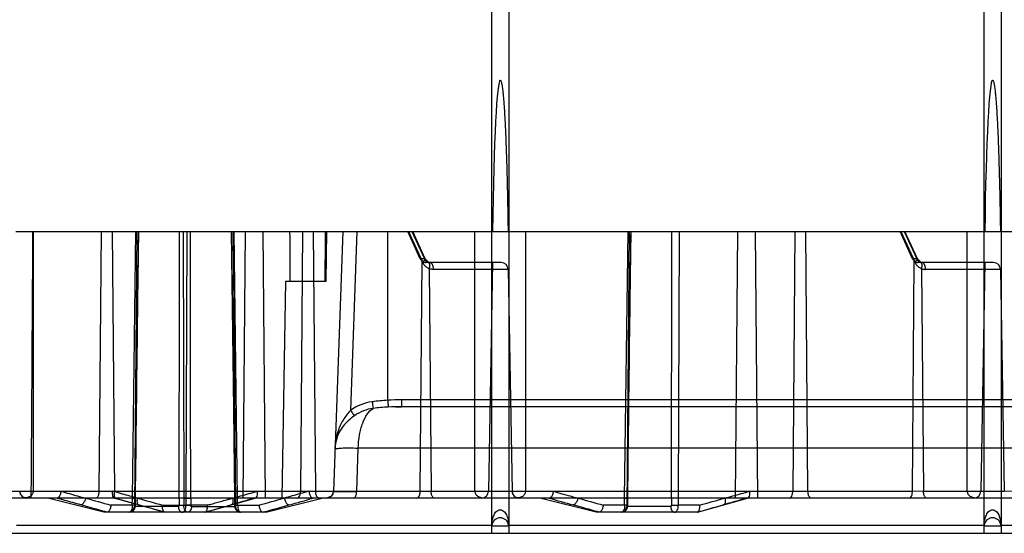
# Model space of a CAD drawing. Header units: millimetres. Extents: x 43 to 365, y 239 to 340.
# Tile 5 of 7: x 248 to 318, y 239 to 275. Entities that reach past the tile are written whole.
import ezdxf

# ---------------------------------------------------------------- set-up
doc = ezdxf.new("R2010")
doc.units = ezdxf.units.MM
doc.header["$LTSCALE"] = 37.523973
doc.layers.get('0').update_dxf_attribs({"linetype": 'CONTINUOUS'})

msp = doc.modelspace()

# ---------------------------------------------------------------- linework, layer by layer
at = {"color": 7}
for p, q in [((281.618, 238.61), (281.618, 277.46)), ((282.818, 277.46), (282.818, 238.61)), ((316.618, 238.61), (316.618, 277.46)), ((317.818, 277.46), (317.818, 238.61)), ((247.774, 260.06), (281.661, 260.06)), ((249.02, 260.06), (249.02, 241.593)), ((253.704, 241.601), (253.856, 260.06)), ((254.635, 260.06), (254.787, 241.564)), ((256.06, 241.11), (256.31, 260.06)), ((256.378, 260.06), (256.207, 240.507)), ((259.67, 260.06), (259.731, 241.11)), ((259.931, 260.06), (259.87, 241.11)), ((263.223, 260.06), (263.394, 240.507)), ((263.541, 241.11), (263.291, 260.06)), ((264.084, 260.06), (263.919, 241.11)), ((264.084, 260.06), (265.351, 260.06)), ((265.517, 241.11), (265.351, 260.06)), ((268.163, 260.06), (268.012, 241.601)), ((269.094, 241.601), (268.943, 260.06)), ((269.849, 256.51), (269.88, 260.06)), ((271.016, 260.06), (270.371, 241.593)), ((272.016, 260.06), (271.572, 247.349)), ((274.218, 248.063), (274.218, 260.06)), ((276.531, 258.13), (275.647, 260.06)), ((275.693, 260.06), (276.679, 257.908)), ((275.937, 260.06), (276.821, 258.13)), ((276.884, 258.108), (275.99, 260.06)), ((280.416, 241.593), (280.416, 260.06)), ((281.661, 260.06), (282.774, 260.06)), ((282.774, 260.06), (316.661, 260.06)), ((284.02, 260.06), (284.02, 241.593)), ((291.06, 241.11), (291.31, 260.06)), ((291.378, 260.06), (291.207, 240.507)), ((294.931, 260.06), (294.87, 241.11)), ((299.083, 260.06), (298.918, 241.11)), ((299.083, 260.06), (300.352, 260.06)), ((300.518, 241.11), (300.352, 260.06)), ((303.163, 260.06), (303.012, 241.601)), ((304.094, 241.601), (303.943, 260.06)), ((311.531, 258.13), (310.647, 260.06)), ((310.693, 260.06), (311.679, 257.908)), ((310.937, 260.06), (311.821, 258.13)), ((311.884, 258.108), (310.99, 260.06)), ((315.416, 241.593), (315.416, 260.06)), ((316.661, 260.06), (317.774, 260.06)), ((317.774, 260.06), (362.139, 260.06)), ((276.521, 241.601), (276.655, 257.963)), ((276.821, 258.13), (276.531, 258.13)), ((277.108, 257.878), (276.884, 258.108)), ((282.277, 257.86), (276.92, 257.86)), ((281.668, 257.86), (281.384, 241.601)), ((311.521, 241.601), (311.655, 257.963)), ((311.821, 258.13), (311.531, 258.13)), ((312.107, 257.879), (311.884, 258.108)), ((317.277, 257.86), (311.92, 257.86)), ((312.206, 257.86), (312.106, 257.879)), ((316.668, 257.86), (316.384, 241.601)), ((277.174, 257.419), (277.304, 241.601)), ((282.776, 257.369), (277.454, 257.369)), ((282.776, 257.369), (283.052, 241.601)), ((312.174, 257.419), (312.304, 241.601)), ((317.776, 257.369), (312.454, 257.369)), ((317.776, 257.369), (318.052, 241.601)), ((266.952, 256.51), (266.683, 241.11)), ((269.849, 256.51), (266.952, 256.51)), ((344.809, 248.101), (275.2, 248.093)), ((347.799, 247.61), (275.198, 247.61)), ((272.014, 241.584), (272.122, 244.672)), ((348.141, 244.672), (272.122, 244.672)), ((169.896, 241.601), (311.521, 241.601)), ((348.039, 241.584), (264.954, 241.601)), ((312.304, 241.601), (318.052, 241.601)), ((347.981, 241.11), (60.455, 241.11)), ((248.552, 241.15), (248.552, 241.11)), ((254.042, 240.11), (250.042, 241.11)), ((254.799, 241.114), (254.881, 241.091)), ((258.357, 240.115), (254.878, 241.091)), ((254.912, 241.088), (256.545, 240.629)), ((256.056, 240.61), (256.06, 241.11)), ((256.258, 240.607), (256.262, 241.107)), ((256.273, 241.107), (256.269, 240.607)), ((259.388, 241.114), (259.392, 240.607)), ((259.731, 241.11), (259.727, 240.61)), ((259.87, 241.11), (259.874, 240.61)), ((260.213, 241.114), (260.209, 240.607)), ((261.244, 240.115), (264.803, 241.114)), ((263.328, 241.107), (263.332, 240.607)), ((263.343, 240.607), (263.339, 241.107)), ((263.545, 240.61), (263.541, 241.11)), ((265.559, 240.11), (269.559, 241.11)), ((283.552, 241.15), (283.552, 241.11)), ((289.042, 240.11), (285.042, 241.11)), ((291.056, 240.61), (291.06, 241.11)), ((291.258, 240.607), (291.262, 241.107)), ((291.273, 241.107), (291.269, 240.607)), ((294.388, 241.114), (294.392, 240.607)), ((294.87, 241.11), (294.874, 240.61)), ((296.244, 240.115), (299.803, 241.114)), ((265.559, 240.11), (254.042, 240.11)), ((256.056, 240.61), (254.537, 240.61)), ((259.333, 240.507), (256.207, 240.507)), ((258.208, 240.61), (259.727, 240.61)), ((261.393, 240.61), (259.874, 240.61)), ((260.268, 240.507), (263.394, 240.507)), ((263.545, 240.61), (265.064, 240.61)), ((296.209, 240.11), (289.042, 240.11)), ((291.056, 240.61), (289.537, 240.61)), ((294.333, 240.507), (291.207, 240.507)), ((296.393, 240.61), (294.874, 240.61)), ((247.818, 239.189), (281.618, 239.189)), ((282.818, 239.11), (281.618, 239.11)), ((282.818, 239.189), (316.618, 239.189)), ((317.818, 239.11), (316.618, 239.11)), ((317.818, 239.189), (350.33, 239.189)), ((58.106, 238.61), (350.33, 238.61))]:
    msp.add_line(p, q, dxfattribs=at)
for points in [[(256.273, 241.107), (256.434, 253.731), (256.522, 260.06)], [(263.079, 260.06), (263.25, 247.413), (263.328, 241.107)], [(291.273, 241.107), (291.434, 253.731), (291.522, 260.06)], [(277.206, 257.86), (277.156, 257.865), (277.107, 257.879)], [(274.758, 247.604), (274.977, 247.609), (275.198, 247.61)], [(270.477, 244.618), (270.513, 244.993), (270.591, 245.352)], [(270.371, 241.593), (270.219, 241.251), (269.872, 241.11)], [(255.849, 240.11), (256.138, 240.234), (256.244, 240.423), (256.269, 240.607)], [(263.332, 240.607), (263.356, 240.425), (263.466, 240.232), (263.752, 240.11)], [(290.849, 240.11), (291.138, 240.234), (291.244, 240.423), (291.269, 240.607)]]:
    msp.add_lwpolyline(points, dxfattribs=at)
for centre, radius, start, end in [((282.277, 257.36), 0.5, 1, 89.9999), ((317.277, 257.36), 0.5, 1.00001, 90.00025), ((273.575, 244.523), 3.464, 97.62928, 125.3323), ((275.133, 232.831), 15.26, 93.43894, 97.59922), ((275.196, 231.79), 16.303, 89.98415, 93.4393), ((273.575, 244.537), 2.982, 97.62787, 125.33309), ((275.131, 231.021), 16.587, 93.05339, 96.75989), ((275.193, 229.93), 17.68, 89.98406, 93.06439), ((275.734, 244.436), 5.26, 168.72264, 178.01758), ((273.575, 244.51), 3.1, 164.24515, 178.00004), ((248.552, 241.61), 0.5, 181, 270), ((269.872, 241.61), 0.5, 270, 357.99999), ((280.884, 241.61), 0.5, 270, 359), ((283.552, 241.61), 0.5, 181, 270), ((315.884, 241.61), 0.5, 270, 359), ((488.513, 1078.203), 869.658, 254.269671, 254.392652), ((488.334, 1064.504), 855.429, 254.269099, 254.394127), ((30.996, 1078.531), 869.999, 285.607371, 285.730305), ((39.097, 1050.253), 841.145, 285.73523, 285.855503), ((497.785, 987.635), 776.069, 254.139851, 254.270209), ((535.2, 1119.876), 912.94, 254.272726, 254.389878), ((48.707, 1127.077), 920.419, 285.610761, 285.726962), ((255.807, 240.51), 0.4, 270.00786, 359.5), ((485.245, 1052.525), 843.491, 254.268275, 254.398844), ((259.033, 322.947), 82.341, 270.24955, 270.58511), ((260.568, 322.947), 82.341, 269.41489, 269.75045), ((31.121, 1064.039), 855.451, 285.602448, 285.731191), ((263.794, 240.51), 0.4, 180.5, 269.99189), ((290.807, 240.51), 0.4, 270.00786, 359.5), ((294.033, 322.947), 82.341, 270.24955, 270.58511), ((52.097, 1114.041), 907.382, 285.606182, 285.727557), ((282.218, 239.11), 0.6, 7.49155, 173.15318), ((317.218, 239.11), 0.6, 7.49155, 173.15318)]:
    msp.add_arc(centre, radius, start, end, dxfattribs=at)
for centre, major_axis, ratio, start_param, end_param in [((282.218, 253.626), (0, 17.192), 0.034899, 0, 1.187181), ((317.218, 253.626), (0, 17.192), 0.034899, 0, 1.187181), ((247.718, 350.902), (0, 171.883), 0.008727, -2.263678, -2.127638), ((268.518, 350.902), (0, 171.883), 0.008727, -4.155547, -4.131029), ((268.518, 350.902), (0, 171.883), 0.008727, -2.152157, -2.127638), ((276.932, 258.36), (0.021, 0.5), 0.89843, -4.1956, -3.756623), ((311.932, 258.36), (0.021, 0.5), 0.89843, -4.1956, -3.756623)]:
    msp.add_ellipse(centre, major_axis=major_axis, ratio=ratio, start_param=start_param, end_param=end_param, dxfattribs=at)
for points, knots in [([(282.218, 270.818), (282.244, 270.811), (282.273, 270.751), (282.304, 270.649), (282.332, 270.509), (282.359, 270.343), (282.388, 270.119), (282.418, 269.84), (282.449, 269.504), (282.475, 269.167), (282.506, 268.718), (282.54, 268.157), (282.574, 267.482), (282.604, 266.808), (282.63, 266.134), (282.661, 265.234), (282.695, 264.11), (282.727, 262.76), (282.754, 261.41), (282.768, 260.51), (282.774, 260.06)], [0, 0, 0, 0, 0.007579, 0.015387, 0.031012, 0.04664, 0.062269, 0.093526, 0.124783, 0.156041, 0.187299, 0.249814, 0.312329, 0.374845, 0.43736, 0.499876, 0.624907, 0.749938, 0.874969, 1, 1, 1, 1]), ([(317.218, 270.818), (317.244, 270.811), (317.273, 270.751), (317.304, 270.649), (317.332, 270.509), (317.359, 270.343), (317.388, 270.119), (317.418, 269.84), (317.449, 269.504), (317.475, 269.167), (317.506, 268.718), (317.54, 268.157), (317.574, 267.482), (317.604, 266.808), (317.63, 266.134), (317.661, 265.234), (317.695, 264.11), (317.727, 262.76), (317.754, 261.41), (317.768, 260.51), (317.774, 260.06)], [0, 0, 0, 0, 0.007579, 0.015387, 0.031012, 0.04664, 0.062269, 0.093526, 0.124783, 0.156041, 0.187299, 0.249814, 0.312329, 0.374845, 0.43736, 0.499876, 0.624907, 0.749938, 0.874969, 1, 1, 1, 1]), ([(256.493, 260.06), (256.466, 257.965), (256.385, 251.647), (256.31, 245.33), (256.261, 241.107)], [0, 0, 0, 0, 0.331585, 1, 1, 1, 1]), ([(259.387, 241.114), (259.395, 244.924), (259.407, 251.239), (259.412, 257.555), (259.413, 260.06)], [0, 0, 0, 0, 0.603317, 1, 1, 1, 1]), ([(260.215, 241.114), (260.205, 245.257), (260.194, 251.572), (260.189, 257.888), (260.188, 260.06)], [0, 0, 0, 0, 0.655994, 1, 1, 1, 1]), ([(263.108, 260.06), (263.136, 257.887), (263.217, 251.569), (263.292, 245.251), (263.34, 241.107)], [0, 0, 0, 0, 0.344022, 1, 1, 1, 1]), ([(291.493, 260.06), (291.466, 257.965), (291.385, 251.647), (291.31, 245.33), (291.261, 241.107)], [0, 0, 0, 0, 0.331585, 1, 1, 1, 1]), ([(294.387, 241.114), (294.395, 244.924), (294.407, 251.239), (294.412, 257.555), (294.413, 260.06)], [0, 0, 0, 0, 0.603317, 1, 1, 1, 1]), ([(276.655, 257.963), (276.68, 257.941), (276.734, 257.904), (276.825, 257.868), (276.889, 257.86), (276.92, 257.86)], [0, 0, 0, 0, 0.34156, 0.673846, 1, 1, 1, 1]), ([(276.679, 257.908), (276.701, 257.921), (276.742, 257.948), (276.798, 257.988), (276.842, 258.027), (276.873, 258.06), (276.889, 258.09), (276.88, 258.117), (276.853, 258.128), (276.833, 258.13), (276.821, 258.13)], [0, 0, 0, 0, 0.209485, 0.403109, 0.5683, 0.693681, 0.775431, 0.833846, 0.903265, 1, 1, 1, 1]), ([(276.679, 257.908), (276.713, 257.835), (276.795, 257.697), (276.965, 257.528), (277.102, 257.45), (277.174, 257.419)], [0, 0, 0, 0, 0.341411, 0.669113, 1, 1, 1, 1]), ([(277.07, 257.885), (277.044, 257.895), (276.938, 257.95), (276.859, 258.048), (276.821, 258.13)], [0, 0, 0, 0, 0.241081, 1, 1, 1, 1]), ([(277.206, 257.86), (277.169, 257.86), (277.122, 257.867), (277.078, 257.882), (277.07, 257.885)], [0, 0, 0, 0, 0.811176, 1, 1, 1, 1]), ([(277.174, 257.419), (277.196, 257.495), (277.215, 257.629), (277.202, 257.814), (277.11, 257.885), (277.07, 257.885)], [0, 0, 0, 0, 0.447155, 0.775997, 1, 1, 1, 1]), ([(277.206, 257.86), (277.221, 257.86), (277.255, 257.854), (277.294, 257.83), (277.323, 257.802), (277.344, 257.776), (277.364, 257.748), (277.381, 257.716), (277.397, 257.682), (277.411, 257.643), (277.424, 257.601), (277.439, 257.538), (277.451, 257.46), (277.454, 257.398), (277.454, 257.369)], [0, 0, 0, 0, 0.073557, 0.171139, 0.224198, 0.279925, 0.337897, 0.397519, 0.460628, 0.529481, 0.603876, 0.683375, 0.854663, 1, 1, 1, 1]), ([(311.655, 257.963), (311.68, 257.941), (311.734, 257.904), (311.825, 257.868), (311.889, 257.86), (311.92, 257.86)], [0, 0, 0, 0, 0.34156, 0.673846, 1, 1, 1, 1]), ([(311.679, 257.908), (311.701, 257.921), (311.742, 257.948), (311.798, 257.988), (311.842, 258.027), (311.873, 258.06), (311.889, 258.09), (311.88, 258.117), (311.853, 258.128), (311.833, 258.13), (311.821, 258.13)], [0, 0, 0, 0, 0.209485, 0.403109, 0.5683, 0.693681, 0.775431, 0.833846, 0.903265, 1, 1, 1, 1]), ([(311.679, 257.908), (311.713, 257.835), (311.795, 257.697), (311.965, 257.528), (312.102, 257.45), (312.174, 257.419)], [0, 0, 0, 0, 0.34141, 0.669113, 1, 1, 1, 1]), ([(312.07, 257.885), (312.044, 257.895), (311.938, 257.95), (311.859, 258.048), (311.821, 258.13)], [0, 0, 0, 0, 0.241081, 1, 1, 1, 1]), ([(312.206, 257.86), (312.191, 257.86), (312.16, 257.862), (312.115, 257.87), (312.085, 257.88), (312.07, 257.885)], [0, 0, 0, 0, 0.327698, 0.660784, 1, 1, 1, 1]), ([(312.174, 257.419), (312.196, 257.495), (312.216, 257.629), (312.201, 257.814), (312.11, 257.885), (312.07, 257.885)], [0, 0, 0, 0, 0.447271, 0.7768, 1, 1, 1, 1]), ([(312.454, 257.369), (312.454, 257.398), (312.451, 257.46), (312.439, 257.538), (312.424, 257.601), (312.411, 257.643), (312.397, 257.682), (312.381, 257.716), (312.364, 257.748), (312.344, 257.776), (312.323, 257.802), (312.294, 257.83), (312.255, 257.854), (312.221, 257.86), (312.206, 257.86)], [0, 0, 0, 0, 0.145335, 0.316643, 0.396152, 0.470554, 0.539413, 0.602527, 0.662153, 0.720129, 0.775859, 0.82892, 0.926502, 1, 1, 1, 1]), ([(277.454, 257.369), (277.423, 257.369), (277.359, 257.372), (277.265, 257.389), (277.204, 257.408), (277.174, 257.419)], [0, 0, 0, 0, 0.332026, 0.664082, 1, 1, 1, 1]), ([(312.174, 257.419), (312.204, 257.408), (312.265, 257.39), (312.358, 257.372), (312.422, 257.369), (312.454, 257.369)], [0, 0, 0, 0, 0.33079, 0.662789, 1, 1, 1, 1]), ([(273.115, 247.957), (273.128, 247.857), (273.149, 247.703), (273.17, 247.548), (273.179, 247.493)], [0, 0, 0, 0, 0.641901, 1, 1, 1, 1]), ([(274.218, 248.063), (274.218, 248.054), (274.221, 248.011), (274.226, 247.936), (274.23, 247.858), (274.234, 247.801), (274.236, 247.764), (274.238, 247.729), (274.241, 247.689), (274.244, 247.641), (274.246, 247.603), (274.248, 247.585)], [0, 0, 0, 0, 0.05833, 0.2726, 0.465064, 0.550386, 0.627619, 0.699161, 0.766632, 0.883245, 1, 1, 1, 1]), ([(275.2, 248.093), (275.2, 248.065), (275.2, 248.004), (275.2, 247.913), (275.2, 247.838), (275.2, 247.786), (275.2, 247.751), (275.199, 247.721), (275.199, 247.693), (275.199, 247.668), (275.199, 247.647), (275.198, 247.632), (275.199, 247.62), (275.197, 247.615), (275.199, 247.61), (275.198, 247.61)], [0, 0, 0, 0, 0.173399, 0.380159, 0.561021, 0.639404, 0.709164, 0.772536, 0.83088, 0.882741, 0.926599, 0.957941, 0.981047, 0.995194, 1, 1, 1, 1]), ([(271.572, 247.349), (271.49, 247.263), (271.324, 247.071), (271.09, 246.746), (270.873, 246.368), (270.692, 245.937), (270.608, 245.627), (270.575, 245.465)], [0, 0, 0, 0, 0.165289, 0.35203, 0.555019, 0.770951, 1, 1, 1, 1]), ([(271.572, 247.349), (271.629, 247.268), (271.722, 247.142), (271.813, 247.014), (271.85, 246.97)], [0, 0, 0, 0, 0.634079, 1, 1, 1, 1]), ([(272.122, 244.672), (272.129, 244.987), (272.186, 245.588), (272.398, 246.411), (272.711, 247.066), (273.015, 247.395), (273.179, 247.493)], [0, 0, 0, 0, 0.303367, 0.581195, 0.815716, 1, 1, 1, 1]), ([(271.85, 246.97), (271.696, 246.861), (271.409, 246.63), (271.04, 246.239), (270.758, 245.814), (270.635, 245.507), (270.591, 245.352)], [0, 0, 0, 0, 0.270885, 0.528444, 0.768964, 1, 1, 1, 1]), ([(270.575, 245.465), (270.58, 245.455), (270.596, 245.42), (270.599, 245.378), (270.591, 245.352)], [0, 0, 0, 0, 0.285349, 1, 1, 1, 1]), ([(270.477, 244.618), (270.478, 244.657), (270.707, 244.633), (270.957, 244.687), (271.508, 244.672), (271.896, 244.675), (272.122, 244.672)], [0, 0, 0, 0, 0.07123, 0.271877, 0.589047, 1, 1, 1, 1]), ([(248.059, 241.526), (248.072, 241.449), (248.137, 241.299), (248.324, 241.151), (248.482, 241.135), (248.551, 241.15)], [0, 0, 0, 0, 0.344816, 0.687783, 1, 1, 1, 1]), ([(248.552, 241.15), (248.6, 241.16), (248.69, 241.185), (248.81, 241.242), (248.905, 241.314), (248.973, 241.401), (249.012, 241.495), (249.02, 241.561), (249.02, 241.593)], [0, 0, 0, 0, 0.211877, 0.399227, 0.566726, 0.720294, 0.86395, 1, 1, 1, 1]), ([(250.984, 241.601), (250.974, 241.515), (250.936, 241.362), (250.846, 241.182), (250.739, 241.109), (250.693, 241.11)], [0, 0, 0, 0, 0.431741, 0.771674, 1, 1, 1, 1]), ([(250.984, 241.601), (251.183, 241.544), (251.578, 241.432), (252.164, 241.27), (252.549, 241.163), (252.739, 241.11)], [0, 0, 0, 0, 0.341253, 0.675865, 1, 1, 1, 1]), ([(253.462, 241.11), (253.508, 241.11), (253.612, 241.184), (253.683, 241.369), (253.704, 241.519), (253.704, 241.601)], [0, 0, 0, 0, 0.23351, 0.575312, 1, 1, 1, 1]), ([(254.826, 241.11), (254.787, 241.109), (254.692, 241.186), (254.654, 241.371), (254.651, 241.518), (254.659, 241.601)], [0, 0, 0, 0, 0.213625, 0.551251, 1, 1, 1, 1]), ([(254.787, 241.564), (254.773, 241.569), (254.744, 241.577), (254.702, 241.59), (254.673, 241.598), (254.659, 241.601)], [0, 0, 0, 0, 0.335545, 0.669529, 1, 1, 1, 1]), ([(254.787, 241.564), (254.775, 241.51), (254.773, 241.402), (254.761, 241.252), (254.807, 241.127), (254.881, 241.086), (254.912, 241.088)], [0, 0, 0, 0, 0.304539, 0.59399, 0.827761, 1, 1, 1, 1]), ([(256.41, 241.11), (256.237, 241.157), (255.885, 241.252), (255.344, 241.405), (254.976, 241.51), (254.787, 241.564)], [0, 0, 0, 0, 0.319404, 0.649084, 1, 1, 1, 1]), ([(263.191, 241.11), (263.38, 241.161), (263.763, 241.265), (264.35, 241.432), (264.749, 241.544), (264.954, 241.601)], [0, 0, 0, 0, 0.320357, 0.65067, 1, 1, 1, 1]), ([(265.513, 241.578), (265.336, 241.579), (264.983, 241.573), (264.453, 241.574), (264.1, 241.578), (263.923, 241.578)], [0, 0, 0, 0, 0.333352, 0.666677, 1, 1, 1, 1]), ([(264.772, 241.11), (264.814, 241.109), (264.913, 241.184), (264.959, 241.371), (264.963, 241.519), (264.954, 241.601)], [0, 0, 0, 0, 0.224021, 0.560627, 1, 1, 1, 1]), ([(268.617, 241.601), (268.413, 241.544), (268.015, 241.431), (267.43, 241.265), (267.049, 241.161), (266.862, 241.11)], [0, 0, 0, 0, 0.349772, 0.680581, 1, 1, 1, 1]), ([(267.785, 241.11), (267.828, 241.11), (267.928, 241.187), (267.992, 241.369), (268.011, 241.519), (268.012, 241.601)], [0, 0, 0, 0, 0.225973, 0.569078, 1, 1, 1, 1]), ([(268.617, 241.601), (268.627, 241.515), (268.665, 241.362), (268.755, 241.182), (268.862, 241.109), (268.908, 241.11)], [0, 0, 0, 0, 0.431701, 0.771659, 1, 1, 1, 1]), ([(269.336, 241.11), (269.29, 241.11), (269.186, 241.184), (269.115, 241.369), (269.095, 241.519), (269.094, 241.601)], [0, 0, 0, 0, 0.23343, 0.575244, 1, 1, 1, 1]), ([(270.371, 241.593), (270.371, 241.592), (270.375, 241.592), (270.379, 241.591), (270.389, 241.591), (270.407, 241.59), (270.44, 241.589), (270.489, 241.588), (270.551, 241.587), (270.627, 241.586), (270.716, 241.585), (270.859, 241.584), (271.067, 241.584), (271.349, 241.583), (271.669, 241.583), (271.895, 241.584), (272.014, 241.584)], [0, 0, 0, 0, 0.001138, 0.004416, 0.009856, 0.017446, 0.038996, 0.068913, 0.107036, 0.153205, 0.207259, 0.269038, 0.41478, 0.587422, 0.783613, 1, 1, 1, 1]), ([(271.779, 241.11), (271.85, 241.11), (271.93, 241.208), (271.973, 241.324), (272.002, 241.436), (272.012, 241.525), (272.014, 241.584)], [0, 0, 0, 0, 0.380578, 0.524014, 0.680582, 1, 1, 1, 1]), ([(276.294, 241.11), (276.337, 241.11), (276.437, 241.187), (276.501, 241.369), (276.52, 241.519), (276.521, 241.601)], [0, 0, 0, 0, 0.226048, 0.569136, 1, 1, 1, 1]), ([(277.546, 241.11), (277.501, 241.11), (277.396, 241.184), (277.325, 241.369), (277.305, 241.519), (277.304, 241.601)], [0, 0, 0, 0, 0.233486, 0.57529, 1, 1, 1, 1]), ([(280.416, 241.593), (280.416, 241.562), (280.424, 241.499), (280.46, 241.408), (280.522, 241.323), (280.61, 241.252), (280.722, 241.194), (280.855, 241.153), (280.951, 241.136), (281.003, 241.129)], [0, 0, 0, 0, 0.11127, 0.229996, 0.355425, 0.491377, 0.642067, 0.811051, 1, 1, 1, 1]), ([(283.059, 241.526), (283.072, 241.449), (283.137, 241.299), (283.324, 241.151), (283.482, 241.135), (283.551, 241.15)], [0, 0, 0, 0, 0.344816, 0.687783, 1, 1, 1, 1]), ([(283.552, 241.15), (283.6, 241.16), (283.69, 241.185), (283.81, 241.242), (283.905, 241.314), (283.973, 241.401), (284.012, 241.495), (284.02, 241.561), (284.02, 241.593)], [0, 0, 0, 0, 0.211877, 0.399227, 0.566726, 0.720294, 0.86395, 1, 1, 1, 1]), ([(285.984, 241.601), (285.974, 241.515), (285.936, 241.362), (285.846, 241.182), (285.739, 241.109), (285.693, 241.11)], [0, 0, 0, 0, 0.431695, 0.771656, 1, 1, 1, 1]), ([(285.984, 241.601), (286.19, 241.543), (286.588, 241.431), (287.172, 241.264), (287.552, 241.16), (287.739, 241.11)], [0, 0, 0, 0, 0.352636, 0.680553, 1, 1, 1, 1]), ([(298.191, 241.11), (298.38, 241.161), (298.764, 241.266), (299.351, 241.432), (299.75, 241.544), (299.954, 241.601)], [0, 0, 0, 0, 0.32117, 0.651354, 1, 1, 1, 1]), ([(300.514, 241.578), (300.337, 241.579), (299.983, 241.573), (299.453, 241.574), (299.099, 241.578), (298.922, 241.578)], [0, 0, 0, 0, 0.333352, 0.666677, 1, 1, 1, 1]), ([(299.772, 241.11), (299.814, 241.109), (299.913, 241.184), (299.959, 241.371), (299.963, 241.519), (299.954, 241.601)], [0, 0, 0, 0, 0.224023, 0.560631, 1, 1, 1, 1]), ([(302.785, 241.11), (302.828, 241.11), (302.928, 241.187), (302.992, 241.369), (303.011, 241.519), (303.012, 241.601)], [0, 0, 0, 0, 0.225973, 0.569078, 1, 1, 1, 1]), ([(304.336, 241.11), (304.29, 241.11), (304.186, 241.184), (304.115, 241.369), (304.095, 241.519), (304.094, 241.601)], [0, 0, 0, 0, 0.23343, 0.575244, 1, 1, 1, 1]), ([(311.294, 241.11), (311.337, 241.11), (311.437, 241.187), (311.501, 241.369), (311.52, 241.519), (311.521, 241.601)], [0, 0, 0, 0, 0.226048, 0.569136, 1, 1, 1, 1]), ([(312.546, 241.11), (312.501, 241.11), (312.396, 241.184), (312.325, 241.369), (312.305, 241.519), (312.304, 241.601)], [0, 0, 0, 0, 0.233486, 0.57529, 1, 1, 1, 1]), ([(315.416, 241.593), (315.416, 241.562), (315.424, 241.499), (315.46, 241.408), (315.522, 241.323), (315.61, 241.252), (315.722, 241.194), (315.855, 241.153), (315.951, 241.136), (316.003, 241.129)], [0, 0, 0, 0, 0.11127, 0.229996, 0.355425, 0.491377, 0.642067, 0.811051, 1, 1, 1, 1]), ([(252.392, 240.63), (252.201, 240.684), (251.821, 240.791), (251.254, 240.951), (250.879, 241.057), (250.693, 241.11)], [0, 0, 0, 0, 0.337017, 0.670981, 1, 1, 1, 1]), ([(252.739, 241.11), (252.72, 241.025), (252.665, 240.871), (252.548, 240.705), (252.438, 240.628), (252.392, 240.63)], [0, 0, 0, 0, 0.422404, 0.774272, 1, 1, 1, 1]), ([(254.826, 241.11), (254.836, 241.108), (254.855, 241.103), (254.883, 241.095), (254.902, 241.09), (254.912, 241.088)], [0, 0, 0, 0, 0.339196, 0.660853, 1, 1, 1, 1]), ([(256.06, 241.11), (256.104, 241.11), (256.128, 241.11), (256.285, 241.107), (256.262, 241.107)], [0, 0, 0, 0, 0.656438, 1, 1, 1, 1]), ([(256.41, 241.11), (256.393, 241.031), (256.381, 240.889), (256.405, 240.698), (256.504, 240.627), (256.545, 240.629)], [0, 0, 0, 0, 0.444093, 0.778727, 1, 1, 1, 1]), ([(259.87, 241.11), (259.85, 241.11), (259.802, 241.11), (259.726, 241.11), (259.644, 241.11), (259.562, 241.111), (259.477, 241.112), (259.419, 241.113), (259.388, 241.114)], [0, 0, 0, 0, 0.121615, 0.300708, 0.470581, 0.637058, 0.805025, 1, 1, 1, 1]), ([(259.731, 241.11), (259.751, 241.11), (259.799, 241.11), (259.875, 241.11), (259.958, 241.11), (260.039, 241.111), (260.124, 241.112), (260.182, 241.113), (260.213, 241.114)], [0, 0, 0, 0, 0.121615, 0.300708, 0.470581, 0.637058, 0.805025, 1, 1, 1, 1]), ([(261.393, 240.61), (261.484, 240.636), (261.698, 240.696), (262.046, 240.793), (262.45, 240.906), (262.835, 241.014), (263.085, 241.085), (263.19, 241.115)], [0, 0, 0, 0, 0.151696, 0.357511, 0.581287, 0.825071, 1, 1, 1, 1]), ([(264.772, 241.11), (264.572, 241.055), (264.183, 240.946), (263.612, 240.785), (263.239, 240.681), (263.056, 240.629)], [0, 0, 0, 0, 0.348571, 0.680544, 1, 1, 1, 1]), ([(263.191, 241.11), (263.208, 241.031), (263.22, 240.889), (263.196, 240.698), (263.097, 240.627), (263.056, 240.629)], [0, 0, 0, 0, 0.444091, 0.778751, 1, 1, 1, 1]), ([(263.541, 241.11), (263.497, 241.11), (263.473, 241.11), (263.316, 241.107), (263.339, 241.107)], [0, 0, 0, 0, 0.656438, 1, 1, 1, 1]), ([(266.862, 241.11), (266.881, 241.025), (266.935, 240.873), (267.046, 240.698), (267.161, 240.627), (267.209, 240.629)], [0, 0, 0, 0, 0.418676, 0.766263, 1, 1, 1, 1]), ([(287.739, 241.11), (287.72, 241.025), (287.666, 240.873), (287.555, 240.698), (287.44, 240.627), (287.392, 240.629)], [0, 0, 0, 0, 0.41871, 0.766361, 1, 1, 1, 1]), ([(291.06, 241.11), (291.104, 241.11), (291.128, 241.11), (291.285, 241.107), (291.262, 241.107)], [0, 0, 0, 0, 0.656438, 1, 1, 1, 1]), ([(294.87, 241.11), (294.85, 241.11), (294.802, 241.11), (294.726, 241.11), (294.644, 241.11), (294.562, 241.111), (294.477, 241.112), (294.419, 241.113), (294.388, 241.114)], [0, 0, 0, 0, 0.121615, 0.300708, 0.470581, 0.637058, 0.805025, 1, 1, 1, 1]), ([(299.772, 241.11), (299.573, 241.055), (299.185, 240.946), (298.613, 240.785), (298.24, 240.681), (298.056, 240.629)], [0, 0, 0, 0, 0.347302, 0.679182, 1, 1, 1, 1]), ([(298.191, 241.11), (298.208, 241.031), (298.22, 240.889), (298.196, 240.698), (298.097, 240.627), (298.056, 240.629)], [0, 0, 0, 0, 0.444091, 0.778719, 1, 1, 1, 1]), ([(254.244, 240.11), (254.051, 240.164), (253.654, 240.274), (253.037, 240.448), (252.613, 240.567), (252.392, 240.629)], [0, 0, 0, 0, 0.312408, 0.641921, 1, 1, 1, 1]), ([(254.537, 240.61), (254.527, 240.521), (254.49, 240.363), (254.398, 240.178), (254.287, 240.108), (254.242, 240.11)], [0, 0, 0, 0, 0.435867, 0.780124, 1, 1, 1, 1]), ([(256.056, 240.61), (256.056, 240.544), (256.047, 240.423), (256.003, 240.266), (255.945, 240.153), (255.876, 240.11), (255.846, 240.11)], [0, 0, 0, 0, 0.344035, 0.626463, 0.842123, 1, 1, 1, 1]), ([(256.239, 240.507), (256.239, 240.493), (256.236, 240.447), (256.222, 240.387), (256.198, 240.33), (256.176, 240.291), (256.151, 240.256), (256.123, 240.226), (256.093, 240.198), (256.059, 240.173), (256.02, 240.151), (255.964, 240.126), (255.904, 240.112), (255.859, 240.11), (255.846, 240.11)], [0, 0, 0, 0, 0.065949, 0.221516, 0.296193, 0.368148, 0.43709, 0.502823, 0.568436, 0.637003, 0.708315, 0.782086, 0.935193, 1, 1, 1, 1]), ([(256.258, 240.607), (256.261, 240.607), (256.265, 240.606), (256.269, 240.607), (256.245, 240.606), (256.235, 240.608), (256.195, 240.608), (256.162, 240.609), (256.125, 240.609), (256.091, 240.61), (256.068, 240.61), (256.056, 240.61)], [0, 0, 0, 0, 0.046297, 0.048075, 0.059924, 0.221644, 0.358478, 0.537505, 0.683308, 0.849651, 1, 1, 1, 1]), ([(256.258, 240.607), (256.258, 240.594), (256.257, 240.572), (256.253, 240.54), (256.248, 240.521), (256.243, 240.507), (256.239, 240.507)], [0, 0, 0, 0, 0.356699, 0.665734, 0.897675, 1, 1, 1, 1]), ([(258.392, 240.11), (258.371, 240.109), (258.324, 240.121), (258.273, 240.177), (258.238, 240.259), (258.21, 240.362), (258.198, 240.483), (258.202, 240.568), (258.208, 240.61)], [0, 0, 0, 0, 0.109945, 0.230624, 0.379962, 0.56499, 0.778865, 1, 1, 1, 1]), ([(259.333, 240.507), (259.348, 240.507), (259.371, 240.524), (259.388, 240.562), (259.392, 240.589), (259.392, 240.607)], [0, 0, 0, 0, 0.367801, 0.576033, 1, 1, 1, 1]), ([(259.333, 240.507), (259.333, 240.493), (259.335, 240.448), (259.345, 240.388), (259.362, 240.33), (259.378, 240.292), (259.396, 240.257), (259.416, 240.226), (259.438, 240.198), (259.462, 240.173), (259.489, 240.151), (259.529, 240.127), (259.572, 240.112), (259.605, 240.11), (259.615, 240.11)], [0, 0, 0, 0, 0.076149, 0.253717, 0.336727, 0.414808, 0.48755, 0.554811, 0.619783, 0.685318, 0.750986, 0.816478, 0.946275, 1, 1, 1, 1]), ([(259.615, 240.11), (259.652, 240.11), (259.732, 240.148), (259.81, 240.264), (259.862, 240.423), (259.874, 240.544), (259.874, 240.61)], [0, 0, 0, 0, 0.182267, 0.402396, 0.67539, 1, 1, 1, 1]), ([(259.986, 240.11), (259.949, 240.11), (259.869, 240.148), (259.791, 240.264), (259.739, 240.423), (259.727, 240.544), (259.727, 240.61)], [0, 0, 0, 0, 0.182267, 0.402396, 0.67539, 1, 1, 1, 1]), ([(260.268, 240.507), (260.268, 240.493), (260.266, 240.448), (260.256, 240.388), (260.239, 240.33), (260.223, 240.292), (260.205, 240.257), (260.185, 240.226), (260.163, 240.198), (260.139, 240.173), (260.112, 240.151), (260.072, 240.127), (260.029, 240.112), (259.996, 240.11), (259.986, 240.11)], [0, 0, 0, 0, 0.076149, 0.253717, 0.336727, 0.414808, 0.48755, 0.554811, 0.619783, 0.685318, 0.750986, 0.816478, 0.946275, 1, 1, 1, 1]), ([(260.268, 240.507), (260.253, 240.507), (260.23, 240.524), (260.213, 240.562), (260.209, 240.589), (260.209, 240.607)], [0, 0, 0, 0, 0.367801, 0.576033, 1, 1, 1, 1]), ([(261.209, 240.11), (261.23, 240.109), (261.277, 240.121), (261.329, 240.177), (261.363, 240.259), (261.391, 240.362), (261.403, 240.483), (261.399, 240.568), (261.393, 240.61)], [0, 0, 0, 0, 0.109945, 0.230623, 0.379961, 0.56499, 0.778865, 1, 1, 1, 1]), ([(263.343, 240.607), (263.34, 240.607), (263.336, 240.606), (263.332, 240.607), (263.356, 240.606), (263.366, 240.608), (263.406, 240.608), (263.439, 240.609), (263.476, 240.609), (263.51, 240.61), (263.533, 240.61), (263.545, 240.61)], [0, 0, 0, 0, 0.046297, 0.048075, 0.059924, 0.221644, 0.358478, 0.537505, 0.683308, 0.849651, 1, 1, 1, 1]), ([(263.343, 240.607), (263.343, 240.594), (263.344, 240.572), (263.348, 240.54), (263.353, 240.521), (263.358, 240.507), (263.362, 240.507)], [0, 0, 0, 0, 0.356699, 0.665734, 0.897675, 1, 1, 1, 1]), ([(263.362, 240.507), (263.362, 240.493), (263.365, 240.447), (263.379, 240.387), (263.403, 240.33), (263.425, 240.291), (263.45, 240.256), (263.478, 240.226), (263.508, 240.198), (263.542, 240.173), (263.581, 240.151), (263.637, 240.126), (263.697, 240.112), (263.742, 240.11), (263.755, 240.11)], [0, 0, 0, 0, 0.065949, 0.221516, 0.296193, 0.368148, 0.43709, 0.502823, 0.568436, 0.637003, 0.708315, 0.782086, 0.935193, 1, 1, 1, 1]), ([(263.545, 240.61), (263.545, 240.544), (263.554, 240.423), (263.598, 240.266), (263.656, 240.153), (263.725, 240.11), (263.755, 240.11)], [0, 0, 0, 0, 0.344035, 0.626463, 0.842123, 1, 1, 1, 1]), ([(265.064, 240.61), (265.074, 240.521), (265.111, 240.363), (265.203, 240.178), (265.314, 240.108), (265.359, 240.11)], [0, 0, 0, 0, 0.435867, 0.780124, 1, 1, 1, 1]), ([(265.357, 240.11), (265.55, 240.164), (265.946, 240.274), (266.564, 240.448), (266.988, 240.567), (267.209, 240.629)], [0, 0, 0, 0, 0.312219, 0.641704, 1, 1, 1, 1]), ([(281.743, 239.831), (281.784, 239.936), (281.885, 240.141), (282.102, 240.289), (282.218, 240.289)], [0, 0, 0, 0, 0.493882, 1, 1, 1, 1]), ([(282.218, 240.289), (282.333, 240.289), (282.549, 240.142), (282.65, 239.939), (282.691, 239.835)], [0, 0, 0, 0, 0.506148, 1, 1, 1, 1]), ([(289.244, 240.11), (289.049, 240.164), (288.652, 240.275), (288.035, 240.448), (287.612, 240.568), (287.392, 240.629)], [0, 0, 0, 0, 0.314673, 0.643353, 1, 1, 1, 1]), ([(289.537, 240.61), (289.527, 240.521), (289.49, 240.363), (289.398, 240.178), (289.287, 240.108), (289.242, 240.11)], [0, 0, 0, 0, 0.435867, 0.780124, 1, 1, 1, 1]), ([(291.056, 240.61), (291.056, 240.544), (291.047, 240.423), (291.003, 240.266), (290.945, 240.153), (290.876, 240.11), (290.846, 240.11)], [0, 0, 0, 0, 0.344035, 0.626463, 0.842123, 1, 1, 1, 1]), ([(291.239, 240.507), (291.239, 240.493), (291.236, 240.447), (291.222, 240.387), (291.198, 240.33), (291.176, 240.291), (291.151, 240.256), (291.123, 240.226), (291.093, 240.198), (291.059, 240.173), (291.02, 240.151), (290.964, 240.126), (290.904, 240.112), (290.859, 240.11), (290.846, 240.11)], [0, 0, 0, 0, 0.065949, 0.221516, 0.296193, 0.368148, 0.43709, 0.502823, 0.568436, 0.637003, 0.708315, 0.782086, 0.935193, 1, 1, 1, 1]), ([(291.258, 240.607), (291.261, 240.607), (291.265, 240.606), (291.269, 240.607), (291.245, 240.606), (291.235, 240.608), (291.195, 240.608), (291.162, 240.609), (291.125, 240.609), (291.091, 240.61), (291.068, 240.61), (291.056, 240.61)], [0, 0, 0, 0, 0.046297, 0.048075, 0.059924, 0.221644, 0.358478, 0.537505, 0.683308, 0.849651, 1, 1, 1, 1]), ([(291.258, 240.607), (291.258, 240.594), (291.257, 240.572), (291.253, 240.54), (291.248, 240.521), (291.243, 240.507), (291.239, 240.507)], [0, 0, 0, 0, 0.356699, 0.665734, 0.897675, 1, 1, 1, 1]), ([(294.333, 240.507), (294.348, 240.507), (294.371, 240.524), (294.388, 240.562), (294.392, 240.589), (294.392, 240.607)], [0, 0, 0, 0, 0.367801, 0.576033, 1, 1, 1, 1]), ([(294.333, 240.507), (294.333, 240.493), (294.335, 240.448), (294.345, 240.388), (294.362, 240.33), (294.378, 240.292), (294.396, 240.257), (294.416, 240.226), (294.438, 240.198), (294.462, 240.173), (294.489, 240.151), (294.529, 240.127), (294.572, 240.112), (294.605, 240.11), (294.615, 240.11)], [0, 0, 0, 0, 0.076149, 0.253717, 0.336727, 0.414808, 0.48755, 0.554811, 0.619783, 0.685318, 0.750986, 0.816478, 0.946275, 1, 1, 1, 1]), ([(294.615, 240.11), (294.652, 240.11), (294.732, 240.148), (294.81, 240.264), (294.862, 240.423), (294.874, 240.544), (294.874, 240.61)], [0, 0, 0, 0, 0.182267, 0.402396, 0.67539, 1, 1, 1, 1]), ([(296.209, 240.11), (296.23, 240.109), (296.277, 240.121), (296.329, 240.177), (296.363, 240.259), (296.391, 240.362), (296.403, 240.483), (296.399, 240.568), (296.393, 240.61)], [0, 0, 0, 0, 0.109945, 0.230623, 0.379961, 0.56499, 0.778865, 1, 1, 1, 1]), ([(316.743, 239.831), (316.784, 239.936), (316.885, 240.141), (317.102, 240.289), (317.218, 240.289)], [0, 0, 0, 0, 0.493882, 1, 1, 1, 1]), ([(317.218, 240.289), (317.333, 240.289), (317.549, 240.142), (317.65, 239.939), (317.691, 239.835)], [0, 0, 0, 0, 0.506148, 1, 1, 1, 1])]:
    msp.add_open_spline(points, degree=3, knots=knots, dxfattribs=at)
for points in [[(281.654, 239.511), (281.674, 239.62), (281.702, 239.728), (281.743, 239.831)], [(282.691, 239.835), (282.772, 239.631), (282.809, 239.408), (282.817, 239.189)], [(316.654, 239.511), (316.674, 239.62), (316.702, 239.728), (316.743, 239.831)], [(317.691, 239.835), (317.772, 239.631), (317.809, 239.408), (317.817, 239.189)]]:
    msp.add_open_spline(points, degree=3, dxfattribs=at)

doc.saveas('drawing.dxf')
